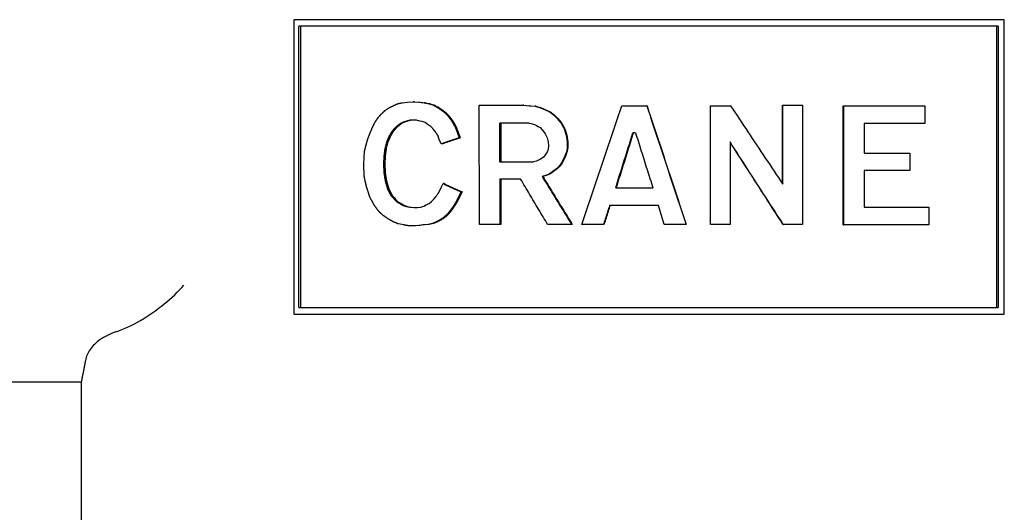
# Model space of a CAD drawing. Header units: millimetres. Extents: x -34 to 3562, y 10 to 379.
# Tile 4 of 9: x 180 to 209, y 218 to 233. Entities that reach past the tile are written whole.
import ezdxf

# ---------------------------------------------------------------- set-up
doc = ezdxf.new("R2010")
doc.units = ezdxf.units.MM
doc.layers.add('DETAIL', color=2, linetype='Continuous')

msp = doc.modelspace()

# ---------------------------------------------------------------- linework, layer by layer
at = {"layer": 'DETAIL'}
for p, q in [((187.968, 232.764), (187.968, 224.106)), ((208.852, 232.764), (187.968, 232.764)), ((208.852, 224.106), (208.852, 232.764)), ((208.667, 232.569), (188.124, 232.569)), ((188.124, 224.3), (188.124, 232.569)), ((188.173, 232.569), (188.173, 224.3)), ((208.636, 224.3), (208.636, 232.569)), ((208.667, 232.569), (208.667, 224.3)), ((191.16, 230.322), (191.314, 230.337)), ((191.314, 230.337), (191.482, 230.352)), ((191.518, 230.352), (191.482, 230.352)), ((191.482, 230.352), (191.65, 230.337)), ((191.518, 230.352), (191.686, 230.337)), ((191.65, 230.337), (191.805, 230.322)), ((191.686, 230.337), (191.84, 230.322)), ((191.84, 230.322), (191.805, 230.322)), ((191.805, 230.322), (191.946, 230.292)), ((191.84, 230.322), (191.98, 230.292)), ((191.98, 230.292), (191.946, 230.292)), ((191.946, 230.292), (192.074, 230.247)), ((191.98, 230.292), (192.107, 230.247)), ((192.107, 230.247), (192.074, 230.247)), ((192.22, 230.187), (192.187, 230.187)), ((192.334, 230.112), (192.301, 230.112)), ((193.432, 226.742), (193.417, 230.247)), ((193.417, 230.247), (194.711, 230.247)), ((194.734, 230.247), (194.711, 230.247)), ((194.711, 230.247), (194.901, 230.232)), ((194.734, 230.247), (194.923, 230.232)), ((194.923, 230.232), (194.901, 230.232)), ((194.901, 230.232), (195.062, 230.217)), ((194.923, 230.232), (195.084, 230.217)), ((195.084, 230.217), (195.062, 230.217)), ((195.062, 230.217), (195.224, 230.173)), ((195.084, 230.217), (195.245, 230.173)), ((195.245, 230.173), (195.224, 230.173)), ((195.224, 230.173), (195.356, 230.112)), ((195.245, 230.173), (195.377, 230.112)), ((195.356, 230.112), (195.489, 230.052)), ((195.377, 230.112), (195.509, 230.052)), ((195.509, 230.052), (195.489, 230.052)), ((197.611, 230.232), (198.343, 230.232)), ((198.352, 230.232), (198.343, 230.232)), ((200.221, 230.232), (200.807, 230.232)), ((200.221, 226.742), (200.221, 230.232)), ((202.333, 227.936), (202.333, 230.247)), ((202.333, 230.247), (202.339, 230.247)), ((202.339, 227.925), (202.339, 230.247)), ((202.339, 230.247), (202.924, 230.247)), ((202.924, 230.247), (202.924, 226.742)), ((204.121, 226.727), (204.121, 230.232)), ((204.121, 230.232), (204.134, 230.232)), ((204.134, 230.232), (206.513, 230.232)), ((204.134, 226.727), (204.134, 230.232)), ((206.513, 230.232), (206.513, 229.708)), ((191.188, 229.753), (191.104, 229.708)), ((191.225, 229.753), (191.141, 229.708)), ((191.285, 229.783), (191.188, 229.753)), ((191.225, 229.753), (191.188, 229.753)), ((191.322, 229.783), (191.225, 229.753)), ((191.384, 229.813), (191.285, 229.783)), ((191.42, 229.813), (191.322, 229.783)), ((191.482, 229.813), (191.384, 229.813)), ((191.58, 229.813), (191.482, 229.813)), ((191.678, 229.783), (191.58, 229.813)), ((191.749, 229.768), (191.678, 229.783)), ((191.833, 229.738), (191.749, 229.768)), ((192.447, 230.023), (192.415, 230.023)), ((192.546, 229.918), (192.515, 229.918)), ((192.646, 229.783), (192.614, 229.783)), ((195.626, 229.963), (195.607, 229.963)), ((195.607, 229.963), (195.71, 229.858)), ((195.626, 229.963), (195.729, 229.858)), ((195.729, 229.858), (195.71, 229.858)), ((195.71, 229.858), (195.813, 229.738)), ((195.729, 229.858), (195.832, 229.738)), ((190.961, 229.558), (190.923, 229.558)), ((191.044, 229.633), (191.006, 229.633)), ((191.141, 229.708), (191.104, 229.708)), ((191.89, 229.693), (191.833, 229.738)), ((191.946, 229.648), (191.89, 229.693)), ((192.003, 229.618), (191.946, 229.648)), ((192.045, 229.573), (192.003, 229.618)), ((192.731, 229.633), (192.7, 229.633)), ((192.7, 229.633), (192.771, 229.453)), ((192.731, 229.633), (192.802, 229.453)), ((194.026, 228.584), (194.026, 229.723)), ((194.886, 229.723), (194.026, 229.723)), ((194.052, 229.723), (194.052, 228.584)), ((194.886, 229.723), (194.945, 229.708)), ((194.945, 229.708), (195.004, 229.693)), ((195.004, 229.693), (195.047, 229.678)), ((195.047, 229.678), (195.106, 229.648)), ((195.106, 229.648), (195.15, 229.618)), ((195.15, 229.618), (195.209, 229.588)), ((195.209, 229.588), (195.283, 229.513)), ((195.283, 229.513), (195.356, 229.409)), ((195.832, 229.738), (195.813, 229.738)), ((195.935, 229.558), (195.917, 229.558)), ((195.917, 229.558), (195.976, 229.364)), ((195.935, 229.558), (195.994, 229.364)), ((206.513, 229.708), (204.729, 229.708)), ((204.729, 229.708), (204.729, 228.839)), ((190.095, 229.079), (190.15, 229.259)), ((190.15, 229.259), (190.218, 229.439)), ((190.809, 229.334), (190.77, 229.334)), ((190.878, 229.453), (190.84, 229.453)), ((192.244, 229.243), (192.202, 229.364)), ((192.301, 229.109), (192.244, 229.243)), ((192.802, 229.453), (192.771, 229.453)), ((192.771, 229.453), (192.829, 229.289)), ((192.802, 229.453), (192.859, 229.289)), ((192.859, 229.289), (192.829, 229.289)), ((195.356, 229.409), (195.415, 229.289)), ((195.415, 229.289), (195.444, 229.169)), ((195.994, 229.364), (195.976, 229.364)), ((195.976, 229.364), (196.005, 229.169)), ((195.994, 229.364), (196.023, 229.169)), ((198.014, 229.439), (197.939, 229.439)), ((190.04, 228.705), (190.054, 228.899)), ((190.054, 228.899), (190.095, 229.079)), ((190.645, 228.974), (190.618, 228.749)), ((190.701, 229.169), (190.645, 228.974)), ((190.685, 228.974), (190.645, 228.974)), ((190.685, 228.974), (190.657, 228.749)), ((190.74, 229.169), (190.685, 228.974)), ((190.74, 229.169), (190.701, 229.169)), ((192.334, 229.109), (192.301, 229.109)), ((195.444, 228.944), (195.415, 228.869)), ((195.444, 229.169), (195.459, 229.049)), ((195.459, 229.049), (195.444, 228.944)), ((195.991, 228.899), (195.946, 228.78)), ((196.009, 228.899), (195.964, 228.78)), ((196.005, 229.004), (195.991, 228.899)), ((196.009, 228.899), (195.991, 228.899)), ((196.023, 229.169), (196.005, 229.169)), ((196.005, 229.169), (196.005, 229.004)), ((196.023, 229.004), (196.005, 229.004)), ((196.023, 229.004), (196.009, 228.899)), ((196.023, 229.169), (196.023, 229.004)), ((200.792, 229.169), (200.792, 226.742)), ((190.027, 228.525), (190.04, 228.705)), ((190.618, 228.749), (190.604, 228.51)), ((190.657, 228.749), (190.618, 228.749)), ((190.657, 228.749), (190.643, 228.51)), ((195.106, 228.6), (195.019, 228.584)), ((195.165, 228.63), (195.106, 228.6)), ((195.224, 228.659), (195.165, 228.63)), ((195.268, 228.689), (195.224, 228.659)), ((195.312, 228.719), (195.268, 228.689)), ((195.342, 228.764), (195.312, 228.719)), ((195.371, 228.794), (195.342, 228.764)), ((195.415, 228.869), (195.371, 228.794)), ((195.902, 228.659), (195.843, 228.554)), ((195.92, 228.659), (195.862, 228.554)), ((195.946, 228.78), (195.902, 228.659)), ((195.92, 228.659), (195.902, 228.659)), ((195.964, 228.78), (195.92, 228.659)), ((204.729, 228.839), (206.073, 228.839)), ((206.073, 228.839), (206.073, 228.33)), ((190.04, 228.165), (190.027, 228.525)), ((190.643, 228.51), (190.604, 228.51)), ((190.604, 228.51), (190.618, 228.27)), ((190.643, 228.51), (190.657, 228.27)), ((194.026, 228.584), (195.019, 228.584)), ((195.621, 228.33), (195.547, 228.27)), ((195.641, 228.33), (195.567, 228.27)), ((195.695, 228.375), (195.621, 228.33)), ((195.641, 228.33), (195.621, 228.33)), ((195.714, 228.375), (195.641, 228.33)), ((195.754, 228.435), (195.695, 228.375)), ((195.714, 228.375), (195.695, 228.375)), ((195.773, 228.435), (195.714, 228.375)), ((195.798, 228.495), (195.754, 228.435)), ((195.773, 228.435), (195.754, 228.435)), ((195.817, 228.495), (195.773, 228.435)), ((195.843, 228.554), (195.798, 228.495)), ((195.817, 228.495), (195.798, 228.495)), ((195.862, 228.554), (195.817, 228.495)), ((195.862, 228.554), (195.843, 228.554)), ((206.073, 228.33), (204.729, 228.33)), ((204.729, 228.33), (204.729, 227.252)), ((190.657, 228.27), (190.618, 228.27)), ((190.618, 228.27), (190.66, 228.016)), ((190.657, 228.27), (190.699, 228.016)), ((190.699, 228.016), (190.66, 228.016)), ((194.638, 228.075), (194.026, 228.075)), ((194.026, 228.075), (194.026, 226.742)), ((194.052, 228.075), (194.052, 226.742)), ((195.371, 228.18), (195.268, 228.15)), ((195.289, 228.15), (195.268, 228.15)), ((195.391, 228.18), (195.289, 228.15)), ((195.474, 228.225), (195.371, 228.18)), ((195.391, 228.18), (195.371, 228.18)), ((195.494, 228.225), (195.391, 228.18)), ((195.547, 228.27), (195.474, 228.225)), ((195.494, 228.225), (195.474, 228.225)), ((195.567, 228.27), (195.494, 228.225)), ((195.567, 228.27), (195.547, 228.27)), ((190.768, 227.776), (190.729, 227.776)), ((192.216, 227.656), (192.273, 227.761)), ((192.273, 227.761), (192.315, 227.85)), ((192.315, 227.85), (192.358, 227.941)), ((192.39, 227.941), (192.358, 227.941)), ((197.431, 227.82), (198.523, 227.82)), ((190.864, 227.596), (190.825, 227.596)), ((190.825, 227.596), (190.881, 227.536)), ((190.864, 227.596), (190.919, 227.536)), ((190.919, 227.536), (190.881, 227.536)), ((190.881, 227.536), (190.937, 227.461)), ((190.919, 227.536), (190.975, 227.461)), ((190.975, 227.461), (190.937, 227.461)), ((190.937, 227.461), (191.006, 227.401)), ((190.975, 227.461), (191.044, 227.401)), ((192.017, 227.416), (192.074, 227.476)), ((192.074, 227.476), (192.131, 227.536)), ((192.886, 227.701), (192.814, 227.551)), ((192.845, 227.551), (192.814, 227.551)), ((192.916, 227.701), (192.845, 227.551)), ((192.916, 227.701), (192.886, 227.701)), ((191.044, 227.401), (191.006, 227.401)), ((191.006, 227.401), (191.09, 227.356)), ((191.044, 227.401), (191.127, 227.356)), ((191.127, 227.356), (191.09, 227.356)), ((191.225, 227.296), (191.188, 227.296)), ((191.188, 227.296), (191.272, 227.266)), ((191.225, 227.296), (191.308, 227.266)), ((191.308, 227.266), (191.272, 227.266)), ((191.272, 227.266), (191.384, 227.252)), ((191.308, 227.266), (191.42, 227.252)), ((191.384, 227.252), (191.496, 227.236)), ((191.42, 227.252), (191.531, 227.236)), ((191.496, 227.236), (191.608, 227.236)), ((191.608, 227.236), (191.706, 227.252)), ((191.706, 227.252), (191.791, 227.282)), ((191.791, 227.282), (191.876, 227.326)), ((191.876, 227.326), (191.946, 227.356)), ((191.946, 227.356), (192.017, 227.416)), ((192.646, 227.207), (192.614, 227.207)), ((192.76, 227.386), (192.729, 227.386)), ((198.688, 227.296), (197.252, 227.296)), ((198.853, 226.742), (198.688, 227.296)), ((204.729, 227.252), (206.63, 227.252)), ((206.63, 227.252), (206.63, 226.727)), ((192.305, 226.877), (192.273, 226.877)), ((192.471, 227.027), (192.386, 226.952)), ((192.419, 226.952), (192.386, 226.952)), ((192.503, 227.027), (192.471, 227.027)), ((191.202, 226.727), (191.048, 226.757)), ((191.51, 226.697), (191.369, 226.697)), ((191.65, 226.712), (191.51, 226.697)), ((191.546, 226.697), (191.51, 226.697)), ((191.686, 226.712), (191.546, 226.697)), ((191.777, 226.727), (191.65, 226.712)), ((191.686, 226.712), (191.65, 226.712)), ((191.812, 226.727), (191.686, 226.712)), ((191.918, 226.742), (191.777, 226.727)), ((191.952, 226.742), (191.812, 226.727)), ((192.045, 226.772), (191.918, 226.742)), ((191.952, 226.742), (191.918, 226.742)), ((192.079, 226.772), (191.952, 226.742)), ((192.159, 226.817), (192.045, 226.772)), ((192.079, 226.772), (192.045, 226.772)), ((192.192, 226.817), (192.079, 226.772)), ((192.192, 226.817), (192.159, 226.817)), ((194.026, 226.742), (193.432, 226.742)), ((194.052, 226.742), (194.026, 226.742)), ((196.139, 226.742), (195.43, 226.742)), ((196.156, 226.742), (196.139, 226.742)), ((197.074, 226.742), (196.435, 226.742)), ((197.088, 226.742), (197.074, 226.742)), ((199.499, 226.742), (198.853, 226.742)), ((199.503, 226.742), (199.499, 226.742)), ((200.792, 226.742), (200.221, 226.742)), ((202.348, 226.742), (202.355, 226.742)), ((202.924, 226.742), (202.355, 226.742)), ((204.121, 226.727), (204.134, 226.727)), ((206.63, 226.727), (204.134, 226.727)), ((188.124, 224.3), (208.667, 224.3)), ((187.968, 224.106), (208.852, 224.106)), ((181.724, 222.1), (170.424, 222.1)), ((181.724, 222.1), (181.724, 215.543))]:
    msp.add_line(p, q, dxfattribs=at)
at = {"layer": 'DETAIL', "flags": 128}
for points in [[(190.563, 230.007), (190.567, 230.011), (190.571, 230.015), (190.575, 230.019), (190.579, 230.023), (190.583, 230.026), (190.587, 230.03), (190.591, 230.034), (190.595, 230.038), (190.599, 230.041), (190.603, 230.045), (190.607, 230.049), (190.611, 230.053), (190.615, 230.056), (190.619, 230.06), (190.623, 230.064), (190.627, 230.068), (190.631, 230.071), (190.635, 230.075), (190.639, 230.079), (190.643, 230.083), (190.647, 230.086), (190.651, 230.09), (190.656, 230.094), (190.66, 230.098)], [(190.66, 230.098), (190.664, 230.101), (190.669, 230.104), (190.673, 230.107), (190.678, 230.11), (190.683, 230.113), (190.687, 230.116), (190.692, 230.12), (190.696, 230.123), (190.701, 230.126), (190.706, 230.129), (190.71, 230.132), (190.715, 230.135), (190.719, 230.138), (190.724, 230.141), (190.729, 230.144), (190.733, 230.148), (190.738, 230.151), (190.743, 230.154), (190.747, 230.157), (190.752, 230.16), (190.756, 230.163), (190.761, 230.166), (190.766, 230.169), (190.77, 230.173)], [(190.77, 230.173), (190.775, 230.175), (190.781, 230.178), (190.786, 230.18), (190.791, 230.182), (190.796, 230.185), (190.801, 230.187), (190.807, 230.19), (190.812, 230.192), (190.817, 230.195), (190.822, 230.197), (190.828, 230.2), (190.833, 230.202), (190.838, 230.205), (190.843, 230.207), (190.848, 230.21), (190.854, 230.212), (190.859, 230.215), (190.864, 230.217), (190.869, 230.22), (190.874, 230.222), (190.88, 230.225), (190.885, 230.227), (190.89, 230.23), (190.895, 230.232)], [(190.895, 230.232), (190.9, 230.235), (190.906, 230.237), (190.911, 230.24), (190.916, 230.242), (190.921, 230.245), (190.926, 230.247), (190.932, 230.25), (190.937, 230.252), (190.942, 230.255), (190.947, 230.257), (190.952, 230.26), (190.958, 230.262), (190.963, 230.265), (190.968, 230.267), (190.973, 230.27), (190.978, 230.272), (190.984, 230.275), (190.989, 230.277), (190.994, 230.28), (190.999, 230.282), (191.005, 230.285), (191.01, 230.287), (191.015, 230.29), (191.02, 230.292)], [(191.02, 230.292), (191.026, 230.293), (191.032, 230.295), (191.038, 230.296), (191.043, 230.297), (191.049, 230.298), (191.055, 230.3), (191.061, 230.301), (191.067, 230.302), (191.072, 230.303), (191.078, 230.305), (191.084, 230.306), (191.09, 230.307), (191.096, 230.309), (191.101, 230.31), (191.107, 230.311), (191.113, 230.312), (191.119, 230.314), (191.125, 230.315), (191.13, 230.316), (191.136, 230.317), (191.142, 230.319), (191.148, 230.32), (191.154, 230.321), (191.16, 230.322)], [(192.074, 230.247), (192.079, 230.245), (192.083, 230.242), (192.088, 230.24), (192.093, 230.237), (192.097, 230.235), (192.102, 230.232), (192.107, 230.23), (192.112, 230.227), (192.116, 230.225), (192.121, 230.222), (192.126, 230.22), (192.13, 230.217), (192.135, 230.215), (192.14, 230.212), (192.145, 230.21), (192.149, 230.207), (192.154, 230.205), (192.159, 230.202), (192.163, 230.2), (192.168, 230.197), (192.173, 230.195), (192.178, 230.192), (192.182, 230.19), (192.187, 230.187)], [(192.107, 230.247), (192.112, 230.245), (192.117, 230.242), (192.122, 230.24), (192.126, 230.237), (192.131, 230.235), (192.136, 230.232), (192.14, 230.23), (192.145, 230.227), (192.15, 230.225), (192.154, 230.222), (192.159, 230.22), (192.164, 230.217), (192.169, 230.215), (192.173, 230.212), (192.178, 230.21), (192.183, 230.207), (192.187, 230.205), (192.192, 230.202), (192.197, 230.2), (192.201, 230.197), (192.206, 230.195), (192.211, 230.192), (192.216, 230.19), (192.22, 230.187)], [(192.187, 230.187), (192.192, 230.184), (192.197, 230.181), (192.201, 230.178), (192.206, 230.175), (192.211, 230.172), (192.216, 230.169), (192.22, 230.165), (192.225, 230.162), (192.23, 230.159), (192.235, 230.156), (192.239, 230.153), (192.244, 230.15), (192.249, 230.147), (192.254, 230.144), (192.258, 230.141), (192.263, 230.137), (192.268, 230.134), (192.273, 230.131), (192.277, 230.128), (192.282, 230.125), (192.287, 230.122), (192.292, 230.119), (192.296, 230.116), (192.301, 230.112)], [(192.22, 230.187), (192.225, 230.184), (192.23, 230.181), (192.234, 230.178), (192.239, 230.175), (192.244, 230.172), (192.249, 230.169), (192.253, 230.165), (192.258, 230.162), (192.263, 230.159), (192.268, 230.156), (192.272, 230.153), (192.277, 230.15), (192.282, 230.147), (192.286, 230.144), (192.291, 230.141), (192.296, 230.137), (192.301, 230.134), (192.305, 230.131), (192.31, 230.128), (192.315, 230.125), (192.32, 230.122), (192.324, 230.119), (192.329, 230.116), (192.334, 230.112)], [(192.301, 230.112), (192.306, 230.109), (192.311, 230.105), (192.315, 230.101), (192.32, 230.097), (192.325, 230.094), (192.329, 230.09), (192.334, 230.086), (192.339, 230.083), (192.344, 230.079), (192.348, 230.075), (192.353, 230.071), (192.358, 230.068), (192.363, 230.064), (192.367, 230.06), (192.372, 230.056), (192.377, 230.053), (192.382, 230.049), (192.386, 230.045), (192.391, 230.041), (192.396, 230.038), (192.401, 230.034), (192.405, 230.03), (192.41, 230.027), (192.415, 230.023)], [(192.334, 230.112), (192.339, 230.109), (192.343, 230.105), (192.348, 230.101), (192.353, 230.097), (192.357, 230.094), (192.362, 230.09), (192.367, 230.086), (192.372, 230.083), (192.376, 230.079), (192.381, 230.075), (192.386, 230.071), (192.39, 230.068), (192.395, 230.064), (192.4, 230.06), (192.405, 230.056), (192.409, 230.053), (192.414, 230.049), (192.419, 230.045), (192.423, 230.041), (192.428, 230.038), (192.433, 230.034), (192.438, 230.03), (192.442, 230.027), (192.447, 230.023)], [(195.489, 230.052), (195.494, 230.049), (195.499, 230.045), (195.504, 230.041), (195.509, 230.037), (195.513, 230.034), (195.518, 230.03), (195.523, 230.026), (195.528, 230.022), (195.533, 230.019), (195.538, 230.015), (195.543, 230.011), (195.548, 230.007), (195.553, 230.004), (195.558, 230), (195.562, 229.996), (195.567, 229.993), (195.572, 229.989), (195.577, 229.985), (195.582, 229.981), (195.587, 229.978), (195.592, 229.974), (195.597, 229.97), (195.602, 229.966), (195.607, 229.963)], [(195.509, 230.052), (195.514, 230.049), (195.519, 230.045), (195.524, 230.041), (195.529, 230.037), (195.534, 230.034), (195.538, 230.03), (195.543, 230.026), (195.548, 230.022), (195.553, 230.019), (195.558, 230.015), (195.563, 230.011), (195.568, 230.007), (195.573, 230.004), (195.577, 230), (195.582, 229.996), (195.587, 229.993), (195.592, 229.989), (195.597, 229.985), (195.602, 229.981), (195.607, 229.978), (195.612, 229.974), (195.617, 229.97), (195.621, 229.966), (195.626, 229.963)], [(196.435, 226.742), (196.484, 226.888), (196.533, 227.033), (196.581, 227.178), (196.63, 227.324), (196.679, 227.469), (196.728, 227.615), (196.777, 227.76), (196.826, 227.906), (196.875, 228.051), (196.924, 228.196), (196.973, 228.342), (197.022, 228.487), (197.071, 228.633), (197.12, 228.778), (197.169, 228.923), (197.218, 229.069), (197.267, 229.214), (197.316, 229.36), (197.365, 229.505), (197.414, 229.65), (197.463, 229.796), (197.512, 229.941), (197.561, 230.087), (197.611, 230.232)], [(198.343, 230.232), (198.391, 230.087), (198.44, 229.941), (198.488, 229.796), (198.536, 229.65), (198.584, 229.505), (198.632, 229.36), (198.68, 229.214), (198.728, 229.069), (198.776, 228.923), (198.824, 228.778), (198.873, 228.633), (198.921, 228.487), (198.969, 228.342), (199.017, 228.196), (199.065, 228.051), (199.113, 227.906), (199.162, 227.76), (199.21, 227.615), (199.258, 227.469), (199.306, 227.324), (199.354, 227.178), (199.403, 227.033), (199.451, 226.888), (199.499, 226.742)], [(198.352, 230.232), (198.4, 230.087), (198.448, 229.941), (198.496, 229.796), (198.544, 229.65), (198.592, 229.505), (198.64, 229.36), (198.688, 229.214), (198.736, 229.069), (198.784, 228.923), (198.832, 228.778), (198.879, 228.633), (198.927, 228.487), (198.975, 228.342), (199.023, 228.196), (199.071, 228.051), (199.119, 227.906), (199.167, 227.76), (199.215, 227.615), (199.263, 227.469), (199.311, 227.324), (199.359, 227.178), (199.407, 227.033), (199.455, 226.888), (199.503, 226.742)], [(200.807, 230.232), (200.871, 230.136), (200.935, 230.04), (200.999, 229.944), (201.063, 229.848), (201.127, 229.752), (201.19, 229.655), (201.254, 229.559), (201.318, 229.463), (201.382, 229.367), (201.446, 229.271), (201.51, 229.175), (201.574, 229.079), (201.637, 228.983), (201.701, 228.886), (201.765, 228.79), (201.829, 228.694), (201.893, 228.598), (201.957, 228.502), (202.02, 228.406), (202.084, 228.31), (202.148, 228.214), (202.212, 228.118), (202.276, 228.021), (202.339, 227.925)], [(190.287, 229.603), (190.29, 229.61), (190.294, 229.617), (190.297, 229.624), (190.3, 229.631), (190.304, 229.637), (190.307, 229.644), (190.311, 229.651), (190.314, 229.658), (190.318, 229.665), (190.321, 229.672), (190.325, 229.679), (190.328, 229.686), (190.332, 229.693), (190.335, 229.699), (190.338, 229.706), (190.342, 229.713), (190.345, 229.72), (190.349, 229.727), (190.352, 229.734), (190.356, 229.741), (190.359, 229.748), (190.363, 229.754), (190.366, 229.761), (190.37, 229.768)], [(190.37, 229.768), (190.374, 229.774), (190.378, 229.779), (190.382, 229.785), (190.386, 229.791), (190.39, 229.796), (190.394, 229.802), (190.398, 229.807), (190.402, 229.813), (190.406, 229.819), (190.41, 229.824), (190.414, 229.83), (190.418, 229.835), (190.422, 229.841), (190.426, 229.847), (190.43, 229.852), (190.434, 229.858), (190.438, 229.863), (190.442, 229.869), (190.446, 229.875), (190.45, 229.88), (190.454, 229.886), (190.458, 229.891), (190.462, 229.897), (190.466, 229.903)], [(190.466, 229.903), (190.47, 229.907), (190.474, 229.911), (190.478, 229.916), (190.482, 229.92), (190.486, 229.924), (190.49, 229.929), (190.494, 229.933), (190.498, 229.938), (190.502, 229.942), (190.506, 229.946), (190.51, 229.951), (190.514, 229.955), (190.518, 229.959), (190.522, 229.964), (190.526, 229.968), (190.53, 229.973), (190.534, 229.977), (190.539, 229.981), (190.543, 229.986), (190.547, 229.99), (190.551, 229.994), (190.555, 229.999), (190.559, 230.003), (190.563, 230.007)], [(192.415, 230.023), (192.419, 230.018), (192.423, 230.014), (192.427, 230.01), (192.431, 230.005), (192.435, 230.001), (192.44, 229.997), (192.444, 229.992), (192.448, 229.988), (192.452, 229.983), (192.456, 229.979), (192.46, 229.975), (192.465, 229.97), (192.469, 229.966), (192.473, 229.962), (192.477, 229.957), (192.481, 229.953), (192.485, 229.948), (192.49, 229.944), (192.494, 229.94), (192.498, 229.935), (192.502, 229.931), (192.506, 229.927), (192.51, 229.922), (192.515, 229.918)], [(192.447, 230.023), (192.451, 230.018), (192.455, 230.014), (192.459, 230.01), (192.464, 230.005), (192.468, 230.001), (192.472, 229.997), (192.476, 229.992), (192.48, 229.988), (192.484, 229.983), (192.488, 229.979), (192.493, 229.975), (192.497, 229.97), (192.501, 229.966), (192.505, 229.962), (192.509, 229.957), (192.513, 229.953), (192.517, 229.948), (192.522, 229.944), (192.526, 229.94), (192.53, 229.935), (192.534, 229.931), (192.538, 229.927), (192.542, 229.922), (192.546, 229.918)], [(192.515, 229.918), (192.519, 229.912), (192.523, 229.907), (192.527, 229.901), (192.531, 229.895), (192.535, 229.89), (192.539, 229.884), (192.544, 229.879), (192.548, 229.873), (192.552, 229.867), (192.556, 229.862), (192.56, 229.856), (192.564, 229.85), (192.569, 229.845), (192.573, 229.839), (192.577, 229.834), (192.581, 229.828), (192.585, 229.822), (192.589, 229.817), (192.594, 229.811), (192.598, 229.805), (192.602, 229.8), (192.606, 229.794), (192.61, 229.789), (192.614, 229.783)], [(192.546, 229.918), (192.551, 229.912), (192.555, 229.907), (192.559, 229.901), (192.563, 229.895), (192.567, 229.89), (192.571, 229.884), (192.575, 229.879), (192.58, 229.873), (192.584, 229.867), (192.588, 229.862), (192.592, 229.856), (192.596, 229.85), (192.6, 229.845), (192.604, 229.839), (192.609, 229.834), (192.613, 229.828), (192.617, 229.822), (192.621, 229.817), (192.625, 229.811), (192.629, 229.805), (192.633, 229.8), (192.638, 229.794), (192.642, 229.789), (192.646, 229.783)], [(192.614, 229.783), (192.618, 229.777), (192.622, 229.77), (192.625, 229.764), (192.629, 229.758), (192.632, 229.752), (192.636, 229.745), (192.639, 229.739), (192.643, 229.733), (192.646, 229.727), (192.65, 229.721), (192.654, 229.714), (192.657, 229.708), (192.661, 229.702), (192.664, 229.696), (192.668, 229.689), (192.671, 229.683), (192.675, 229.677), (192.678, 229.671), (192.682, 229.664), (192.686, 229.658), (192.689, 229.652), (192.693, 229.646), (192.696, 229.639), (192.7, 229.633)], [(192.646, 229.783), (192.649, 229.777), (192.653, 229.77), (192.657, 229.764), (192.66, 229.758), (192.664, 229.752), (192.667, 229.745), (192.671, 229.739), (192.674, 229.733), (192.678, 229.727), (192.681, 229.721), (192.685, 229.714), (192.688, 229.708), (192.692, 229.702), (192.696, 229.696), (192.699, 229.689), (192.703, 229.683), (192.706, 229.677), (192.71, 229.671), (192.713, 229.664), (192.717, 229.658), (192.72, 229.652), (192.724, 229.646), (192.727, 229.639), (192.731, 229.633)], [(190.218, 229.439), (190.221, 229.445), (190.224, 229.452), (190.227, 229.459), (190.23, 229.466), (190.232, 229.473), (190.235, 229.48), (190.238, 229.487), (190.241, 229.493), (190.244, 229.5), (190.247, 229.507), (190.25, 229.514), (190.252, 229.521), (190.255, 229.528), (190.258, 229.535), (190.261, 229.541), (190.264, 229.548), (190.267, 229.555), (190.27, 229.562), (190.272, 229.569), (190.275, 229.576), (190.278, 229.583), (190.281, 229.589), (190.284, 229.596), (190.287, 229.603)], [(190.923, 229.558), (190.919, 229.554), (190.916, 229.55), (190.912, 229.545), (190.909, 229.541), (190.905, 229.536), (190.902, 229.532), (190.898, 229.528), (190.895, 229.523), (190.891, 229.519), (190.888, 229.515), (190.885, 229.51), (190.881, 229.506), (190.878, 229.501), (190.874, 229.497), (190.871, 229.493), (190.867, 229.488), (190.864, 229.484), (190.86, 229.48), (190.857, 229.475), (190.853, 229.471), (190.85, 229.466), (190.846, 229.462), (190.843, 229.458), (190.84, 229.453)], [(190.961, 229.558), (190.957, 229.554), (190.954, 229.55), (190.95, 229.545), (190.947, 229.541), (190.944, 229.536), (190.94, 229.532), (190.937, 229.528), (190.933, 229.523), (190.93, 229.519), (190.926, 229.515), (190.923, 229.51), (190.919, 229.506), (190.916, 229.501), (190.912, 229.497), (190.909, 229.493), (190.906, 229.488), (190.902, 229.484), (190.899, 229.48), (190.895, 229.475), (190.892, 229.471), (190.888, 229.466), (190.885, 229.462), (190.881, 229.458), (190.878, 229.453)], [(191.006, 229.633), (191.003, 229.63), (190.999, 229.627), (190.996, 229.624), (190.992, 229.621), (190.989, 229.618), (190.985, 229.614), (190.982, 229.611), (190.978, 229.608), (190.975, 229.605), (190.972, 229.602), (190.968, 229.599), (190.965, 229.596), (190.961, 229.593), (190.958, 229.589), (190.954, 229.586), (190.951, 229.583), (190.947, 229.58), (190.944, 229.577), (190.94, 229.574), (190.937, 229.571), (190.933, 229.568), (190.93, 229.565), (190.926, 229.561), (190.923, 229.558)], [(191.044, 229.633), (191.041, 229.63), (191.037, 229.627), (191.034, 229.624), (191.03, 229.621), (191.027, 229.618), (191.023, 229.614), (191.02, 229.611), (191.016, 229.608), (191.013, 229.605), (191.009, 229.602), (191.006, 229.599), (191.002, 229.596), (190.999, 229.593), (190.996, 229.589), (190.992, 229.586), (190.989, 229.583), (190.985, 229.58), (190.982, 229.577), (190.978, 229.574), (190.975, 229.571), (190.971, 229.568), (190.968, 229.565), (190.964, 229.561), (190.961, 229.558)], [(191.104, 229.708), (191.1, 229.705), (191.096, 229.702), (191.092, 229.699), (191.088, 229.696), (191.084, 229.692), (191.08, 229.689), (191.076, 229.686), (191.071, 229.683), (191.067, 229.68), (191.063, 229.677), (191.059, 229.674), (191.055, 229.671), (191.051, 229.667), (191.047, 229.664), (191.043, 229.661), (191.039, 229.658), (191.035, 229.655), (191.031, 229.652), (191.027, 229.649), (191.023, 229.646), (191.019, 229.643), (191.015, 229.639), (191.01, 229.636), (191.006, 229.633)], [(191.141, 229.708), (191.137, 229.705), (191.133, 229.702), (191.129, 229.699), (191.125, 229.696), (191.121, 229.692), (191.117, 229.689), (191.113, 229.686), (191.109, 229.683), (191.105, 229.68), (191.101, 229.677), (191.097, 229.674), (191.093, 229.671), (191.089, 229.667), (191.085, 229.664), (191.081, 229.661), (191.077, 229.658), (191.073, 229.655), (191.069, 229.652), (191.064, 229.649), (191.06, 229.646), (191.056, 229.643), (191.052, 229.639), (191.048, 229.636), (191.044, 229.633)], [(192.131, 229.468), (192.127, 229.472), (192.124, 229.477), (192.12, 229.481), (192.116, 229.486), (192.113, 229.49), (192.109, 229.494), (192.106, 229.499), (192.102, 229.503), (192.099, 229.507), (192.095, 229.512), (192.092, 229.516), (192.088, 229.521), (192.084, 229.525), (192.081, 229.529), (192.077, 229.534), (192.074, 229.538), (192.07, 229.542), (192.067, 229.547), (192.063, 229.551), (192.06, 229.556), (192.056, 229.56), (192.053, 229.564), (192.049, 229.569), (192.045, 229.573)], [(192.202, 229.364), (192.199, 229.368), (192.196, 229.372), (192.193, 229.377), (192.19, 229.381), (192.187, 229.385), (192.184, 229.39), (192.181, 229.394), (192.178, 229.399), (192.175, 229.403), (192.172, 229.407), (192.169, 229.412), (192.166, 229.416), (192.163, 229.42), (192.16, 229.425), (192.157, 229.429), (192.154, 229.433), (192.151, 229.438), (192.148, 229.442), (192.145, 229.446), (192.143, 229.451), (192.14, 229.455), (192.137, 229.459), (192.134, 229.464), (192.131, 229.468)], [(195.813, 229.738), (195.818, 229.731), (195.822, 229.723), (195.826, 229.716), (195.831, 229.708), (195.835, 229.701), (195.839, 229.693), (195.844, 229.686), (195.848, 229.678), (195.852, 229.671), (195.856, 229.663), (195.861, 229.656), (195.865, 229.648), (195.869, 229.641), (195.874, 229.633), (195.878, 229.626), (195.882, 229.618), (195.887, 229.611), (195.891, 229.603), (195.895, 229.596), (195.9, 229.588), (195.904, 229.581), (195.908, 229.573), (195.913, 229.566), (195.917, 229.558)], [(195.832, 229.738), (195.837, 229.731), (195.841, 229.723), (195.845, 229.716), (195.849, 229.708), (195.854, 229.701), (195.858, 229.693), (195.862, 229.686), (195.867, 229.678), (195.871, 229.671), (195.875, 229.663), (195.88, 229.656), (195.884, 229.648), (195.888, 229.641), (195.892, 229.633), (195.897, 229.626), (195.901, 229.618), (195.905, 229.611), (195.91, 229.603), (195.914, 229.596), (195.918, 229.588), (195.922, 229.581), (195.927, 229.573), (195.931, 229.566), (195.935, 229.558)], [(190.77, 229.334), (190.767, 229.327), (190.764, 229.32), (190.762, 229.313), (190.759, 229.306), (190.756, 229.299), (190.753, 229.292), (190.75, 229.286), (190.747, 229.279), (190.744, 229.272), (190.741, 229.265), (190.738, 229.258), (190.736, 229.251), (190.733, 229.244), (190.73, 229.237), (190.727, 229.231), (190.724, 229.224), (190.721, 229.217), (190.718, 229.21), (190.715, 229.203), (190.712, 229.196), (190.71, 229.189), (190.707, 229.182), (190.704, 229.176), (190.701, 229.169)], [(190.809, 229.334), (190.806, 229.327), (190.803, 229.32), (190.8, 229.313), (190.797, 229.306), (190.795, 229.299), (190.792, 229.292), (190.789, 229.286), (190.786, 229.279), (190.783, 229.272), (190.78, 229.265), (190.777, 229.258), (190.774, 229.251), (190.772, 229.244), (190.769, 229.237), (190.766, 229.231), (190.763, 229.224), (190.76, 229.217), (190.757, 229.21), (190.754, 229.203), (190.751, 229.196), (190.749, 229.189), (190.746, 229.182), (190.743, 229.176), (190.74, 229.169)], [(190.84, 229.453), (190.837, 229.448), (190.834, 229.443), (190.831, 229.438), (190.828, 229.433), (190.825, 229.428), (190.822, 229.423), (190.819, 229.418), (190.816, 229.413), (190.814, 229.408), (190.811, 229.403), (190.808, 229.399), (190.805, 229.394), (190.802, 229.389), (190.799, 229.384), (190.796, 229.379), (190.793, 229.374), (190.79, 229.369), (190.788, 229.364), (190.785, 229.359), (190.782, 229.354), (190.779, 229.349), (190.776, 229.344), (190.773, 229.339), (190.77, 229.334)], [(190.878, 229.453), (190.875, 229.448), (190.872, 229.443), (190.869, 229.438), (190.866, 229.433), (190.864, 229.428), (190.861, 229.423), (190.858, 229.418), (190.855, 229.413), (190.852, 229.408), (190.849, 229.403), (190.846, 229.399), (190.843, 229.394), (190.841, 229.389), (190.838, 229.384), (190.835, 229.379), (190.832, 229.374), (190.829, 229.369), (190.826, 229.364), (190.823, 229.359), (190.82, 229.354), (190.818, 229.349), (190.815, 229.344), (190.812, 229.339), (190.809, 229.334)], [(192.829, 229.289), (192.807, 229.281), (192.785, 229.274), (192.763, 229.266), (192.741, 229.259), (192.719, 229.251), (192.696, 229.244), (192.674, 229.236), (192.652, 229.229), (192.63, 229.221), (192.608, 229.214), (192.586, 229.206), (192.564, 229.199), (192.542, 229.191), (192.52, 229.184), (192.499, 229.177), (192.477, 229.169), (192.455, 229.162), (192.433, 229.154), (192.411, 229.147), (192.389, 229.139), (192.367, 229.132), (192.345, 229.124), (192.323, 229.117), (192.301, 229.109)], [(192.859, 229.289), (192.837, 229.281), (192.815, 229.274), (192.793, 229.266), (192.772, 229.259), (192.75, 229.251), (192.728, 229.244), (192.706, 229.236), (192.684, 229.229), (192.662, 229.221), (192.64, 229.214), (192.618, 229.206), (192.596, 229.199), (192.574, 229.191), (192.552, 229.184), (192.53, 229.177), (192.509, 229.169), (192.487, 229.162), (192.465, 229.154), (192.443, 229.147), (192.421, 229.139), (192.399, 229.132), (192.377, 229.124), (192.356, 229.117), (192.334, 229.109)], [(197.431, 227.82), (197.453, 227.888), (197.474, 227.955), (197.495, 228.023), (197.516, 228.09), (197.537, 228.158), (197.558, 228.225), (197.579, 228.292), (197.601, 228.36), (197.622, 228.427), (197.643, 228.495), (197.664, 228.562), (197.685, 228.63), (197.706, 228.697), (197.728, 228.764), (197.749, 228.832), (197.77, 228.899), (197.791, 228.967), (197.812, 229.034), (197.833, 229.101), (197.855, 229.169), (197.876, 229.236), (197.897, 229.304), (197.918, 229.371), (197.939, 229.439)], [(197.95, 229.439), (197.929, 229.371), (197.908, 229.304), (197.887, 229.236), (197.866, 229.169), (197.844, 229.101), (197.823, 229.034), (197.802, 228.967), (197.781, 228.899), (197.76, 228.832), (197.739, 228.764), (197.718, 228.697), (197.697, 228.63), (197.676, 228.562), (197.655, 228.495), (197.634, 228.427), (197.613, 228.36), (197.591, 228.292), (197.57, 228.225), (197.549, 228.158), (197.528, 228.09), (197.507, 228.023), (197.486, 227.955), (197.465, 227.888), (197.444, 227.82)], [(198.014, 229.439), (198.035, 229.371), (198.057, 229.304), (198.078, 229.236), (198.099, 229.169), (198.12, 229.101), (198.141, 229.034), (198.163, 228.967), (198.184, 228.899), (198.205, 228.832), (198.226, 228.764), (198.247, 228.697), (198.269, 228.63), (198.29, 228.562), (198.311, 228.495), (198.332, 228.427), (198.353, 228.36), (198.375, 228.292), (198.396, 228.225), (198.417, 228.158), (198.438, 228.09), (198.46, 228.023), (198.481, 227.955), (198.502, 227.888), (198.523, 227.82)], [(202.355, 226.742), (202.29, 226.843), (202.225, 226.944), (202.159, 227.046), (202.094, 227.147), (202.029, 227.248), (201.964, 227.349), (201.899, 227.45), (201.834, 227.551), (201.769, 227.652), (201.704, 227.753), (201.639, 227.854), (201.574, 227.955), (201.508, 228.057), (201.443, 228.158), (201.378, 228.259), (201.313, 228.36), (201.248, 228.461), (201.183, 228.562), (201.118, 228.663), (201.052, 228.764), (200.987, 228.865), (200.922, 228.966), (200.857, 229.068), (200.792, 229.169)], [(202.348, 226.742), (202.283, 226.843), (202.218, 226.944), (202.154, 227.045), (202.089, 227.146), (202.024, 227.248), (201.959, 227.349), (201.894, 227.45), (201.83, 227.551), (201.765, 227.652), (201.7, 227.753), (201.635, 227.854), (201.57, 227.955), (201.505, 228.056), (201.441, 228.157), (201.376, 228.258), (201.311, 228.359), (201.246, 228.46), (201.181, 228.561), (201.116, 228.662), (201.051, 228.763), (200.986, 228.864), (200.922, 228.965), (200.857, 229.067), (200.792, 229.168)], [(190.109, 227.85), (190.106, 227.864), (190.103, 227.877), (190.1, 227.89), (190.097, 227.903), (190.094, 227.916), (190.091, 227.929), (190.089, 227.942), (190.086, 227.955), (190.083, 227.969), (190.08, 227.982), (190.077, 227.995), (190.074, 228.008), (190.071, 228.021), (190.069, 228.034), (190.066, 228.047), (190.063, 228.06), (190.06, 228.073), (190.057, 228.087), (190.054, 228.1), (190.052, 228.113), (190.049, 228.126), (190.046, 228.139), (190.043, 228.152), (190.04, 228.165)], [(190.66, 228.016), (190.662, 228.006), (190.665, 227.996), (190.668, 227.986), (190.671, 227.976), (190.674, 227.966), (190.677, 227.956), (190.68, 227.946), (190.683, 227.936), (190.685, 227.926), (190.688, 227.916), (190.691, 227.906), (190.694, 227.896), (190.697, 227.886), (190.7, 227.876), (190.703, 227.866), (190.706, 227.856), (190.709, 227.846), (190.711, 227.836), (190.714, 227.826), (190.717, 227.816), (190.72, 227.806), (190.723, 227.796), (190.726, 227.786), (190.729, 227.776)], [(190.699, 228.016), (190.702, 228.006), (190.704, 227.996), (190.707, 227.986), (190.71, 227.976), (190.713, 227.966), (190.716, 227.956), (190.719, 227.946), (190.722, 227.936), (190.725, 227.926), (190.727, 227.916), (190.73, 227.906), (190.733, 227.896), (190.736, 227.886), (190.739, 227.876), (190.742, 227.866), (190.745, 227.856), (190.748, 227.846), (190.75, 227.836), (190.753, 227.826), (190.756, 227.816), (190.759, 227.806), (190.762, 227.796), (190.765, 227.786), (190.768, 227.776)], [(195.43, 226.742), (195.397, 226.798), (195.364, 226.853), (195.33, 226.909), (195.297, 226.964), (195.264, 227.02), (195.231, 227.075), (195.198, 227.131), (195.165, 227.187), (195.132, 227.242), (195.099, 227.298), (195.066, 227.353), (195.033, 227.409), (195, 227.464), (194.967, 227.52), (194.934, 227.575), (194.901, 227.631), (194.868, 227.686), (194.835, 227.742), (194.802, 227.797), (194.769, 227.853), (194.736, 227.908), (194.703, 227.964), (194.671, 228.02), (194.638, 228.075)], [(195.268, 228.15), (195.304, 228.091), (195.341, 228.033), (195.377, 227.974), (195.413, 227.915), (195.449, 227.857), (195.485, 227.798), (195.522, 227.739), (195.558, 227.681), (195.594, 227.622), (195.63, 227.563), (195.666, 227.505), (195.703, 227.446), (195.739, 227.387), (195.775, 227.329), (195.812, 227.27), (195.848, 227.211), (195.884, 227.153), (195.92, 227.094), (195.957, 227.036), (195.993, 226.977), (196.03, 226.918), (196.066, 226.86), (196.102, 226.801), (196.139, 226.742)], [(195.289, 228.15), (195.325, 228.091), (195.361, 228.033), (195.397, 227.974), (195.433, 227.915), (195.469, 227.857), (195.505, 227.798), (195.542, 227.739), (195.578, 227.681), (195.614, 227.622), (195.65, 227.563), (195.686, 227.505), (195.722, 227.446), (195.758, 227.387), (195.794, 227.329), (195.83, 227.27), (195.867, 227.211), (195.903, 227.153), (195.939, 227.094), (195.975, 227.036), (196.011, 226.977), (196.048, 226.918), (196.084, 226.86), (196.12, 226.801), (196.156, 226.742)], [(190.205, 227.551), (190.201, 227.564), (190.197, 227.576), (190.193, 227.588), (190.189, 227.601), (190.185, 227.613), (190.181, 227.626), (190.177, 227.638), (190.173, 227.651), (190.169, 227.663), (190.165, 227.676), (190.161, 227.688), (190.157, 227.701), (190.153, 227.713), (190.149, 227.726), (190.145, 227.738), (190.141, 227.751), (190.137, 227.763), (190.133, 227.776), (190.129, 227.788), (190.125, 227.801), (190.121, 227.813), (190.117, 227.826), (190.113, 227.838), (190.109, 227.85)], [(190.729, 227.776), (190.733, 227.768), (190.737, 227.761), (190.741, 227.753), (190.745, 227.746), (190.749, 227.738), (190.753, 227.731), (190.757, 227.723), (190.761, 227.716), (190.765, 227.708), (190.769, 227.701), (190.773, 227.693), (190.777, 227.686), (190.781, 227.678), (190.785, 227.671), (190.789, 227.663), (190.793, 227.656), (190.797, 227.648), (190.801, 227.641), (190.805, 227.633), (190.809, 227.626), (190.813, 227.618), (190.817, 227.611), (190.821, 227.603), (190.825, 227.596)], [(190.768, 227.776), (190.772, 227.768), (190.776, 227.761), (190.78, 227.753), (190.784, 227.746), (190.788, 227.738), (190.792, 227.731), (190.796, 227.723), (190.8, 227.716), (190.804, 227.708), (190.808, 227.701), (190.812, 227.693), (190.816, 227.686), (190.82, 227.678), (190.824, 227.671), (190.828, 227.663), (190.832, 227.656), (190.836, 227.648), (190.84, 227.641), (190.844, 227.633), (190.848, 227.626), (190.852, 227.618), (190.856, 227.611), (190.86, 227.603), (190.864, 227.596)], [(192.358, 227.941), (192.38, 227.931), (192.401, 227.921), (192.423, 227.911), (192.445, 227.901), (192.467, 227.891), (192.489, 227.881), (192.511, 227.871), (192.533, 227.861), (192.555, 227.851), (192.577, 227.841), (192.599, 227.831), (192.621, 227.821), (192.643, 227.811), (192.665, 227.801), (192.687, 227.791), (192.709, 227.781), (192.731, 227.771), (192.753, 227.761), (192.775, 227.751), (192.797, 227.741), (192.819, 227.731), (192.842, 227.721), (192.864, 227.711), (192.886, 227.701)], [(192.39, 227.941), (192.412, 227.931), (192.434, 227.921), (192.456, 227.911), (192.477, 227.901), (192.499, 227.891), (192.521, 227.881), (192.543, 227.871), (192.565, 227.861), (192.587, 227.851), (192.609, 227.841), (192.631, 227.831), (192.653, 227.821), (192.675, 227.811), (192.696, 227.801), (192.718, 227.791), (192.74, 227.781), (192.762, 227.771), (192.784, 227.761), (192.806, 227.751), (192.828, 227.741), (192.85, 227.731), (192.872, 227.721), (192.894, 227.711), (192.916, 227.701)], [(190.342, 227.296), (190.336, 227.307), (190.33, 227.318), (190.325, 227.328), (190.319, 227.339), (190.313, 227.349), (190.308, 227.36), (190.302, 227.371), (190.296, 227.381), (190.29, 227.392), (190.285, 227.402), (190.279, 227.413), (190.273, 227.424), (190.267, 227.434), (190.262, 227.445), (190.256, 227.456), (190.25, 227.466), (190.245, 227.477), (190.239, 227.487), (190.233, 227.498), (190.227, 227.509), (190.222, 227.519), (190.216, 227.53), (190.21, 227.54), (190.205, 227.551)], [(192.131, 227.536), (192.134, 227.541), (192.138, 227.546), (192.141, 227.551), (192.145, 227.556), (192.148, 227.561), (192.152, 227.566), (192.155, 227.571), (192.159, 227.576), (192.163, 227.581), (192.166, 227.586), (192.17, 227.591), (192.173, 227.596), (192.177, 227.601), (192.18, 227.606), (192.184, 227.611), (192.187, 227.616), (192.191, 227.621), (192.194, 227.626), (192.198, 227.631), (192.201, 227.636), (192.205, 227.641), (192.208, 227.646), (192.212, 227.651), (192.216, 227.656)], [(192.814, 227.551), (192.811, 227.544), (192.807, 227.537), (192.803, 227.53), (192.8, 227.524), (192.796, 227.517), (192.793, 227.51), (192.789, 227.503), (192.786, 227.496), (192.782, 227.489), (192.778, 227.482), (192.775, 227.475), (192.771, 227.468), (192.768, 227.462), (192.764, 227.455), (192.761, 227.448), (192.757, 227.441), (192.753, 227.434), (192.75, 227.427), (192.746, 227.42), (192.743, 227.413), (192.739, 227.407), (192.736, 227.4), (192.732, 227.393), (192.729, 227.386)], [(192.845, 227.551), (192.841, 227.544), (192.838, 227.537), (192.834, 227.53), (192.831, 227.524), (192.827, 227.517), (192.823, 227.51), (192.82, 227.503), (192.816, 227.496), (192.813, 227.489), (192.809, 227.482), (192.806, 227.475), (192.802, 227.468), (192.799, 227.462), (192.795, 227.455), (192.792, 227.448), (192.788, 227.441), (192.784, 227.434), (192.781, 227.427), (192.777, 227.42), (192.774, 227.413), (192.77, 227.407), (192.767, 227.4), (192.763, 227.393), (192.76, 227.386)], [(190.466, 227.132), (190.461, 227.139), (190.456, 227.146), (190.45, 227.152), (190.445, 227.159), (190.44, 227.166), (190.435, 227.173), (190.43, 227.18), (190.425, 227.187), (190.419, 227.194), (190.414, 227.2), (190.409, 227.207), (190.404, 227.214), (190.399, 227.221), (190.394, 227.228), (190.388, 227.235), (190.383, 227.242), (190.378, 227.248), (190.373, 227.255), (190.368, 227.262), (190.363, 227.269), (190.357, 227.276), (190.352, 227.283), (190.347, 227.29), (190.342, 227.296)], [(191.09, 227.356), (191.094, 227.354), (191.098, 227.351), (191.102, 227.349), (191.106, 227.346), (191.11, 227.344), (191.114, 227.341), (191.118, 227.339), (191.122, 227.336), (191.126, 227.334), (191.13, 227.331), (191.135, 227.329), (191.139, 227.326), (191.143, 227.324), (191.147, 227.321), (191.151, 227.319), (191.155, 227.316), (191.159, 227.314), (191.163, 227.311), (191.167, 227.309), (191.171, 227.306), (191.175, 227.304), (191.179, 227.301), (191.183, 227.299), (191.188, 227.296)], [(191.127, 227.356), (191.131, 227.354), (191.135, 227.351), (191.139, 227.349), (191.143, 227.346), (191.148, 227.344), (191.152, 227.341), (191.156, 227.339), (191.16, 227.336), (191.164, 227.334), (191.168, 227.331), (191.172, 227.329), (191.176, 227.326), (191.18, 227.324), (191.184, 227.321), (191.188, 227.319), (191.192, 227.316), (191.196, 227.314), (191.2, 227.311), (191.204, 227.309), (191.208, 227.306), (191.212, 227.304), (191.216, 227.301), (191.221, 227.299), (191.225, 227.296)], [(192.614, 227.207), (192.608, 227.199), (192.602, 227.192), (192.597, 227.184), (192.591, 227.177), (192.585, 227.169), (192.579, 227.162), (192.573, 227.154), (192.567, 227.147), (192.561, 227.139), (192.555, 227.132), (192.549, 227.124), (192.543, 227.117), (192.537, 227.109), (192.531, 227.102), (192.525, 227.094), (192.519, 227.087), (192.513, 227.079), (192.507, 227.072), (192.501, 227.064), (192.495, 227.057), (192.489, 227.049), (192.483, 227.042), (192.477, 227.034), (192.471, 227.027)], [(192.646, 227.207), (192.64, 227.199), (192.634, 227.192), (192.628, 227.184), (192.622, 227.177), (192.616, 227.169), (192.61, 227.162), (192.604, 227.154), (192.598, 227.147), (192.592, 227.139), (192.586, 227.132), (192.581, 227.124), (192.575, 227.117), (192.569, 227.109), (192.563, 227.102), (192.557, 227.094), (192.551, 227.087), (192.545, 227.079), (192.539, 227.072), (192.533, 227.064), (192.527, 227.057), (192.521, 227.049), (192.515, 227.042), (192.509, 227.034), (192.503, 227.027)], [(192.729, 227.386), (192.724, 227.378), (192.719, 227.371), (192.714, 227.364), (192.71, 227.356), (192.705, 227.349), (192.7, 227.341), (192.695, 227.334), (192.69, 227.326), (192.686, 227.319), (192.681, 227.311), (192.676, 227.304), (192.671, 227.296), (192.667, 227.289), (192.662, 227.281), (192.657, 227.274), (192.652, 227.266), (192.648, 227.259), (192.643, 227.252), (192.638, 227.244), (192.633, 227.237), (192.629, 227.229), (192.624, 227.222), (192.619, 227.214), (192.614, 227.207)], [(192.76, 227.386), (192.755, 227.378), (192.75, 227.371), (192.745, 227.364), (192.741, 227.356), (192.736, 227.349), (192.731, 227.341), (192.726, 227.334), (192.722, 227.326), (192.717, 227.319), (192.712, 227.311), (192.707, 227.304), (192.703, 227.296), (192.698, 227.289), (192.693, 227.281), (192.689, 227.274), (192.684, 227.266), (192.679, 227.259), (192.674, 227.252), (192.67, 227.244), (192.665, 227.237), (192.66, 227.229), (192.655, 227.222), (192.651, 227.214), (192.646, 227.207)], [(197.252, 227.296), (197.245, 227.273), (197.238, 227.25), (197.23, 227.227), (197.223, 227.204), (197.215, 227.181), (197.208, 227.158), (197.2, 227.135), (197.193, 227.112), (197.186, 227.089), (197.178, 227.065), (197.171, 227.042), (197.163, 227.019), (197.156, 226.996), (197.148, 226.973), (197.141, 226.95), (197.134, 226.927), (197.126, 226.904), (197.119, 226.881), (197.111, 226.858), (197.104, 226.835), (197.096, 226.811), (197.089, 226.788), (197.082, 226.765), (197.074, 226.742)], [(197.266, 227.296), (197.258, 227.273), (197.251, 227.25), (197.244, 227.227), (197.236, 227.204), (197.229, 227.181), (197.221, 227.158), (197.214, 227.135), (197.207, 227.112), (197.199, 227.089), (197.192, 227.065), (197.184, 227.042), (197.177, 227.019), (197.17, 226.996), (197.162, 226.973), (197.155, 226.95), (197.147, 226.927), (197.14, 226.904), (197.133, 226.881), (197.125, 226.858), (197.118, 226.835), (197.11, 226.811), (197.103, 226.788), (197.096, 226.765), (197.088, 226.742)], [(190.59, 227.012), (190.585, 227.017), (190.58, 227.022), (190.574, 227.027), (190.569, 227.032), (190.564, 227.037), (190.559, 227.042), (190.554, 227.047), (190.549, 227.052), (190.543, 227.057), (190.538, 227.062), (190.533, 227.067), (190.528, 227.072), (190.523, 227.077), (190.518, 227.082), (190.512, 227.087), (190.507, 227.092), (190.502, 227.097), (190.497, 227.102), (190.492, 227.107), (190.487, 227.112), (190.481, 227.117), (190.476, 227.122), (190.471, 227.127), (190.466, 227.132)], [(190.742, 226.907), (190.736, 226.911), (190.73, 226.915), (190.723, 226.92), (190.717, 226.924), (190.711, 226.929), (190.704, 226.933), (190.698, 226.937), (190.692, 226.942), (190.685, 226.946), (190.679, 226.95), (190.672, 226.955), (190.666, 226.959), (190.66, 226.964), (190.653, 226.968), (190.647, 226.972), (190.641, 226.977), (190.634, 226.981), (190.628, 226.985), (190.622, 226.99), (190.615, 226.994), (190.609, 226.999), (190.603, 227.003), (190.596, 227.007), (190.59, 227.012)], [(190.895, 226.817), (190.889, 226.821), (190.883, 226.825), (190.876, 226.828), (190.87, 226.832), (190.863, 226.836), (190.857, 226.839), (190.851, 226.843), (190.844, 226.847), (190.838, 226.851), (190.832, 226.854), (190.825, 226.858), (190.819, 226.862), (190.812, 226.866), (190.806, 226.869), (190.8, 226.873), (190.793, 226.877), (190.787, 226.881), (190.781, 226.884), (190.774, 226.888), (190.768, 226.892), (190.761, 226.895), (190.755, 226.899), (190.749, 226.903), (190.742, 226.907)], [(192.273, 226.877), (192.268, 226.875), (192.263, 226.872), (192.258, 226.87), (192.254, 226.867), (192.249, 226.865), (192.244, 226.862), (192.239, 226.86), (192.235, 226.857), (192.23, 226.855), (192.225, 226.852), (192.22, 226.85), (192.216, 226.847), (192.211, 226.845), (192.206, 226.842), (192.201, 226.84), (192.197, 226.837), (192.192, 226.835), (192.187, 226.832), (192.182, 226.83), (192.178, 226.827), (192.173, 226.825), (192.168, 226.822), (192.163, 226.82), (192.159, 226.817)], [(192.305, 226.877), (192.301, 226.875), (192.296, 226.872), (192.291, 226.87), (192.286, 226.867), (192.282, 226.865), (192.277, 226.862), (192.272, 226.86), (192.268, 226.857), (192.263, 226.855), (192.258, 226.852), (192.253, 226.85), (192.249, 226.847), (192.244, 226.845), (192.239, 226.842), (192.234, 226.84), (192.23, 226.837), (192.225, 226.835), (192.22, 226.832), (192.216, 226.83), (192.211, 226.827), (192.206, 226.825), (192.201, 226.822), (192.197, 226.82), (192.192, 226.817)], [(192.386, 226.952), (192.381, 226.949), (192.377, 226.946), (192.372, 226.943), (192.367, 226.94), (192.362, 226.936), (192.358, 226.933), (192.353, 226.93), (192.348, 226.927), (192.344, 226.924), (192.339, 226.921), (192.334, 226.918), (192.329, 226.915), (192.325, 226.912), (192.32, 226.908), (192.315, 226.905), (192.31, 226.902), (192.306, 226.899), (192.301, 226.896), (192.296, 226.893), (192.291, 226.89), (192.287, 226.887), (192.282, 226.883), (192.277, 226.88), (192.273, 226.877)], [(192.419, 226.952), (192.414, 226.949), (192.409, 226.946), (192.404, 226.943), (192.4, 226.94), (192.395, 226.936), (192.39, 226.933), (192.386, 226.93), (192.381, 226.927), (192.376, 226.924), (192.371, 226.921), (192.367, 226.918), (192.362, 226.915), (192.357, 226.912), (192.353, 226.908), (192.348, 226.905), (192.343, 226.902), (192.338, 226.899), (192.334, 226.896), (192.329, 226.893), (192.324, 226.89), (192.32, 226.887), (192.315, 226.883), (192.31, 226.88), (192.305, 226.877)], [(192.503, 227.027), (192.5, 227.024), (192.496, 227.021), (192.493, 227.018), (192.489, 227.014), (192.486, 227.011), (192.482, 227.008), (192.479, 227.005), (192.475, 227.002), (192.472, 226.999), (192.468, 226.996), (192.464, 226.993), (192.461, 226.99), (192.457, 226.986), (192.454, 226.983), (192.45, 226.98), (192.447, 226.977), (192.443, 226.974), (192.44, 226.971), (192.436, 226.968), (192.433, 226.965), (192.429, 226.961), (192.426, 226.958), (192.422, 226.955), (192.419, 226.952)], [(191.048, 226.757), (191.042, 226.759), (191.035, 226.762), (191.029, 226.764), (191.023, 226.767), (191.016, 226.769), (191.01, 226.772), (191.003, 226.774), (190.997, 226.777), (190.991, 226.78), (190.984, 226.782), (190.978, 226.785), (190.972, 226.787), (190.965, 226.79), (190.959, 226.792), (190.953, 226.795), (190.946, 226.797), (190.94, 226.8), (190.933, 226.802), (190.927, 226.805), (190.921, 226.807), (190.914, 226.81), (190.908, 226.812), (190.902, 226.815), (190.895, 226.817)], [(191.369, 226.697), (191.362, 226.699), (191.355, 226.7), (191.348, 226.701), (191.341, 226.702), (191.334, 226.704), (191.327, 226.705), (191.32, 226.706), (191.313, 226.707), (191.306, 226.708), (191.299, 226.71), (191.292, 226.711), (191.285, 226.712), (191.278, 226.713), (191.271, 226.715), (191.265, 226.716), (191.258, 226.717), (191.251, 226.718), (191.244, 226.72), (191.237, 226.721), (191.23, 226.722), (191.223, 226.723), (191.216, 226.724), (191.209, 226.726), (191.202, 226.727)], [(182.745, 223.582), (182.834, 223.614), (182.923, 223.649), (183.014, 223.687), (183.105, 223.728), (183.196, 223.772), (183.288, 223.819), (183.38, 223.868), (183.471, 223.92), (183.562, 223.975), (183.652, 224.031), (183.741, 224.089), (183.828, 224.149), (183.915, 224.211), (184, 224.274), (184.084, 224.338), (184.165, 224.404), (184.245, 224.47), (184.323, 224.538), (184.399, 224.606), (184.473, 224.675), (184.544, 224.745), (184.613, 224.815), (184.68, 224.885), (184.743, 224.956)], [(182.745, 223.582), (182.679, 223.559), (182.615, 223.534), (182.553, 223.507), (182.494, 223.479), (182.437, 223.45), (182.383, 223.419), (182.331, 223.387), (182.282, 223.355), (182.236, 223.321), (182.192, 223.286), (182.151, 223.251), (182.112, 223.215), (182.076, 223.178), (182.043, 223.14), (182.012, 223.102), (181.984, 223.064), (181.959, 223.024), (181.936, 222.985), (181.915, 222.945), (181.897, 222.905), (181.881, 222.865), (181.868, 222.824), (181.857, 222.783), (181.848, 222.742)], [(181.848, 222.742), (181.843, 222.716), (181.838, 222.689), (181.834, 222.662), (181.829, 222.636), (181.824, 222.609), (181.819, 222.583), (181.814, 222.556), (181.809, 222.529), (181.804, 222.503), (181.799, 222.476), (181.793, 222.449), (181.788, 222.422), (181.783, 222.396), (181.778, 222.369), (181.773, 222.342), (181.767, 222.315), (181.762, 222.288), (181.757, 222.261), (181.752, 222.235), (181.746, 222.208), (181.741, 222.181), (181.735, 222.154), (181.73, 222.127), (181.724, 222.1)]]:
    msp.add_lwpolyline(points, dxfattribs=at)

doc.saveas('drawing.dxf')
